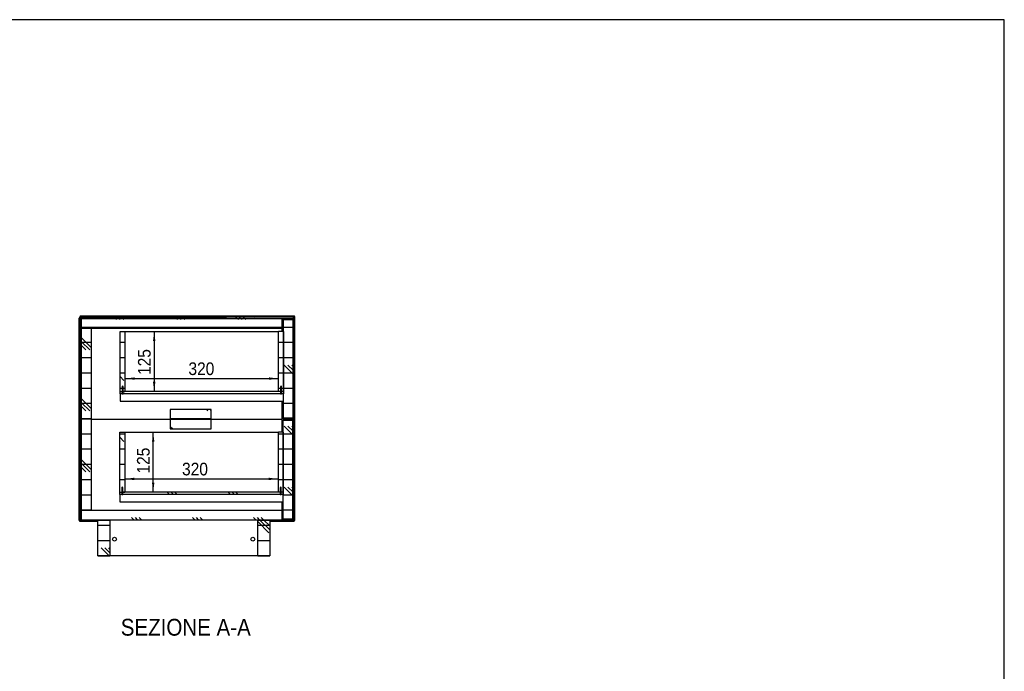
# Model space of a CAD drawing. Header units: millimetres. Extents: x 51 to 4151, y 25 to 2895.
# Tile 3 of 3: x 2101 to 4151, y 1537 to 2895. Entities that reach past the tile are written whole.
import ezdxf

# ---------------------------------------------------------------- set-up
doc = ezdxf.new("R2010")
doc.units = ezdxf.units.MM
doc.header["$LTSCALE"] = 10
doc.linetypes.add('SLD-Solido', pattern=[0])
for name, color, linetype in [('CAMPITURE', 9, 'SLD-Solido'), ('NOTE', 3, 'SLD-Solido'), ('QUOTE', 1, 'SLD-Solido'), ('SCHIZZI', 9, 'Continuous')]:
    doc.layers.add(name, color=color, linetype=linetype)
doc.styles.add('SLDTEXTSTYLE0', font='Gothic.ttf', dxfattribs={"width": 0.913})
doc.dimstyles.new('SLDDIMSTYLE1', dxfattribs={"dimtxt": 26.458333, "dimasz": 20, "dimexe": 0, "dimexo": 0.0625, "dimgap": 6.614583, "dimtad": 1, "dimdec": 1, "dimrnd": 1e-09, "dimzin": 12, "dimdsep": 46, "dimtxsty": 'SLDTEXTSTYLE0', "dimsah": 1, "dimcen": 0.09, "dimadec": 0, "dimazin": 3, "dimtfac": 1, "dimtdec": 1, "dimtofl": 0, "dimtmove": 0, "dimatfit": 3, "dimfxl": 0, "dimfrac": 2, "dimtolj": 1, "dimtzin": 12, "dimarcsym": 0})
pattern_1 = [(0, (0, 0), (0, 31.75), []), (135, (15.875, -15.875), (-63.5, -63.5), [44.9013, -44.9013]), (135, (23.81, -15.875), (-63.5, -63.5), [44.9013, -44.9013]), (135, (31.75, -15.875), (-63.5, -63.5), [44.9013, -44.9013])]
pattern_2 = [(3e-322, (0, 0), (-1e-322, 31.75), []), (135, (15.875, -15.875), (-63.5, -63.5), [44.9013, -44.9013]), (135, (23.81, -15.875), (-63.5, -63.5), [44.9013, -44.9013]), (135, (31.75, -15.875), (-63.5, -63.5), [44.9013, -44.9013])]

# ---------------------------------------------------------------- blocks, each defined once
blk = doc.blocks.new('_D_7')
at = {"layer": 'QUOTE'}
blk.add_line((2319.8, 2147), (2639.8, 2147), dxfattribs=at)
for points in [[(2319.8, 2147), (2339.8, 2144.5), (2339.8, 2149.5)], [(2639.8, 2147), (2619.8, 2149.5), (2619.8, 2144.5)]]:
    blk.add_solid(points, dxfattribs=at)
at = {"layer": 'QUOTE', "insert": (2452, 2180.8), "char_height": 26.46, "attachment_point": 1, "style": 'SLDTEXTSTYLE0'}
blk.add_mtext('320', dxfattribs=at)
blk = doc.blocks.new('_D_8')
at = {"layer": 'QUOTE'}
blk.add_line((2380.7, 2245.3), (2380.7, 2120.3), dxfattribs=at)
for points in [[(2380.7, 2245.3), (2378.2, 2225.3), (2383.2, 2225.3)], [(2380.7, 2120.3), (2383.2, 2140.3), (2378.2, 2140.3)]]:
    blk.add_solid(points, dxfattribs=at)
at = {"layer": 'QUOTE', "insert": (2346.9, 2154.5), "char_height": 26.46, "attachment_point": 1, "rotation": 90, "style": 'SLDTEXTSTYLE0'}
blk.add_mtext('125', dxfattribs=at)
blk = doc.blocks.new('_D_9')
at = {"layer": 'QUOTE'}
blk.add_line((2319.2, 1937.9), (2639.2, 1937.9), dxfattribs=at)
for points in [[(2319.2, 1937.9), (2339.2, 1935.4), (2339.2, 1940.4)], [(2639.2, 1937.9), (2619.2, 1940.4), (2619.2, 1935.4)]]:
    blk.add_solid(points, dxfattribs=at)
at = {"layer": 'QUOTE', "insert": (2438.7, 1971.7), "char_height": 26.46, "attachment_point": 1, "style": 'SLDTEXTSTYLE0'}
blk.add_mtext('320', dxfattribs=at)
blk = doc.blocks.new('_D_10')
at = {"layer": 'QUOTE'}
blk.add_line((2378.6, 1910.3), (2378.6, 2035.3), dxfattribs=at)
for points in [[(2378.6, 2035.3), (2376.1, 2015.3), (2381.1, 2015.3)], [(2378.6, 1910.3), (2381.1, 1930.3), (2376.1, 1930.3)]]:
    blk.add_solid(points, dxfattribs=at)
at = {"layer": 'QUOTE', "insert": (2344.8, 1949.1), "char_height": 26.46, "attachment_point": 1, "rotation": 90, "style": 'SLDTEXTSTYLE0'}
blk.add_mtext('125', dxfattribs=at)

msp = doc.modelspace()

# ---------------------------------------------------------------- hatches: boundary and pattern name
at = {"layer": 'CAMPITURE'}
h = msp.add_hatch(dxfattribs=at)
h.set_pattern_fill('ANSI31', color=42, scale=10, angle=3e-322, style=0)
edge = h.paths.add_edge_path(flags=0)
edge.add_line((2228.56, 2272.79), (2226.79, 2274.56))
edge.add_arc((2227.49, 2275.26), 1, 90, 225, ccw=False)
edge.add_line((2227.49, 2276.26), (2671.99, 2276.26))
edge.add_arc((2671.99, 2275.26), 1, -45, 90, ccw=False)
edge.add_line((2672.7, 2274.56), (2670.93, 2272.79))
edge.add_line((2670.93, 2272.79), (2671.5, 2272.22))
edge.add_line((2671.5, 2272.22), (2673.27, 2273.99))
edge.add_arc((2671.99, 2275.26), 1.8, 315, 450)
edge.add_line((2671.99, 2277.06), (2227.49, 2277.06))
edge.add_arc((2227.49, 2275.26), 1.8, 90, 225)
edge.add_line((2226.22, 2273.99), (2227.99, 2272.22))
edge.add_line((2227.99, 2272.22), (2228.56, 2272.79))
h = msp.add_hatch(dxfattribs=at)
h.set_pattern_fill('CORK', color=42, scale=10, style=0)
h.set_pattern_definition(pattern_2)
h.paths.add_polyline_path([(2529.84, 2275.76), (2229.24, 2275.76), (2229.24, 2272.76), (2529.84, 2272.76)], flags=0)
h = msp.add_hatch(dxfattribs=at)
h.set_pattern_fill('CORK', color=42, scale=10, style=0)
h.set_pattern_definition(pattern_2)
h.paths.add_polyline_path([(2670.24, 2272.76), (2670.24, 2276.76), (2530.24, 2276.76), (2530.24, 2272.76)], flags=0)
h = msp.add_hatch(dxfattribs=at)
h.set_pattern_fill('ANSI31', color=42, scale=10, angle=3e-322, style=0)
edge = h.paths.add_edge_path(flags=0)
edge.add_line((2227.52, 1850.34), (2229.29, 1852.11))
edge.add_line((2229.29, 1852.11), (2228.72, 1852.68))
edge.add_line((2228.72, 1852.68), (2226.95, 1850.91))
edge.add_arc((2226.24, 1851.61), 1, 180, 315, ccw=False)
edge.add_line((2225.24, 1851.61), (2225.24, 2272.91))
edge.add_arc((2226.24, 2272.91), 1, 45, 180, ccw=False)
edge.add_line((2226.95, 2273.62), (2228.72, 2271.85))
edge.add_line((2228.72, 2271.85), (2229.29, 2272.41))
edge.add_line((2229.29, 2272.41), (2227.52, 2274.19))
edge.add_arc((2226.24, 2272.91), 1.8, 45, 180)
edge.add_line((2224.44, 2272.91), (2224.44, 1851.61))
edge.add_arc((2226.24, 1851.61), 1.8, 180, 315)
h = msp.add_hatch(dxfattribs=at)
h.set_pattern_fill('CORK', color=42, scale=10, style=0)
h.set_pattern_definition(pattern_1)
h.paths.add_polyline_path([(2228.74, 1853.76), (2228.74, 2270.76), (2225.74, 2270.76), (2225.74, 1853.76)], flags=0)
h = msp.add_hatch(dxfattribs=at)
h.set_pattern_fill('CORK', color=42, scale=10, style=0)
h.set_pattern_definition(pattern_1)
h.paths.add_polyline_path([(2229.24, 2272.26), (2229.24, 2252.26), (2646.24, 2252.26), (2646.24, 2272.26)], flags=0)
h = msp.add_hatch(dxfattribs=at)
h.set_pattern_fill('ANSI31', color=42, scale=10, angle=3e-322, style=0)
edge = h.paths.add_edge_path(flags=0)
edge.add_line((2669.74, 2269.61), (2669.74, 2064.91))
edge.add_arc((2668.94, 2064.91), 0.8, 270, 360, ccw=False)
edge.add_line((2668.94, 2064.11), (2649.24, 2064.11))
edge.add_line((2649.24, 2064.11), (2649.24, 2063.31))
edge.add_line((2649.24, 2063.31), (2668.94, 2063.31))
edge.add_arc((2668.94, 2064.91), 1.6, 270, 360)
edge.add_line((2670.54, 2064.91), (2670.54, 2269.61))
edge.add_arc((2668.94, 2269.61), 1.6, 0, 90)
edge.add_line((2668.94, 2271.21), (2649.24, 2271.21))
edge.add_line((2649.24, 2271.21), (2649.24, 2270.41))
edge.add_line((2649.24, 2270.41), (2668.94, 2270.41))
edge.add_arc((2668.94, 2269.61), 0.8, 0, 90, ccw=False)
h = msp.add_hatch(dxfattribs=at)
h.set_pattern_fill('CORK', color=42, scale=10, style=0)
h.set_pattern_definition(pattern_1)
h.paths.add_polyline_path([(2649.77, 2064.26), (2669.77, 2064.26), (2669.77, 2270.26), (2649.77, 2270.26)], flags=0)
h = msp.add_hatch(dxfattribs=at)
h.set_pattern_fill('CORK', color=42, scale=10, style=0)
h.set_pattern_definition(pattern_1)
h.paths.add_polyline_path([(2249.24, 2252.26), (2229.24, 2252.26), (2229.24, 2062.26), (2249.24, 2062.26)], flags=0)
h = msp.add_hatch(dxfattribs=at)
h.set_pattern_fill('CORK', color=42, scale=10, style=0)
h.set_pattern_definition(pattern_1)
h.paths.add_polyline_path([(2319.77, 2120.26), (2319.77, 2245.26), (2309.77, 2245.26), (2309.77, 2120.26), (2313.77, 2120.26), (2313.77, 2130.26), (2314.77, 2130.86), (2315.77, 2130.26), (2315.77, 2120.26)], flags=0)
h = msp.add_hatch(dxfattribs=at)
h.set_pattern_fill('CORK', color=42, scale=10, style=0)
h.set_pattern_definition(pattern_1)
h.paths.add_polyline_path([(2649.77, 2120.26), (2649.77, 2245.26), (2639.77, 2245.26), (2639.77, 2120.26), (2643.77, 2120.26), (2643.77, 2130.26), (2644.77, 2130.86), (2645.77, 2130.26), (2645.77, 2120.26)], flags=0)
h = msp.add_hatch(dxfattribs=at)
h.set_pattern_fill('CORK', color=42, scale=10, style=0)
h.set_pattern_definition(pattern_1)
h.paths.add_polyline_path([(2309.77, 2120.26), (2309.77, 2115.26), (2313.77, 2115.26), (2313.77, 2120.26)], flags=0)
h = msp.add_hatch(dxfattribs=at)
h.set_pattern_fill('CORK', color=42, scale=10, style=0)
h.set_pattern_definition(pattern_1)
h.paths.add_polyline_path([(2643.77, 2115.26), (2643.77, 2120.26), (2315.77, 2120.26), (2315.77, 2115.26)], flags=0)
h = msp.add_hatch(dxfattribs=at)
h.set_pattern_fill('CORK', color=42, scale=10, style=0)
h.set_pattern_definition(pattern_1)
h.paths.add_polyline_path([(2649.77, 2115.26), (2649.77, 2120.26), (2645.77, 2120.26), (2645.77, 2115.26)], flags=0)
h = msp.add_hatch(dxfattribs=at)
h.set_pattern_fill('CORK', color=42, scale=10, style=0)
h.set_pattern_definition(pattern_1)
h.paths.add_polyline_path([(2414.24, 2062.26), (2499.24, 2062.26), (2499.24, 2082.26), (2414.24, 2082.26)], flags=0)
h = msp.add_hatch(dxfattribs=at)
h.set_pattern_fill('CORK', color=42, scale=10, style=0)
h.set_pattern_definition(pattern_1)
h.paths.add_polyline_path([(2229.24, 1872.26), (2249.24, 1872.26), (2249.24, 2062.26), (2229.24, 2062.26)], flags=0)
h = msp.add_hatch(dxfattribs=at)
h.set_pattern_fill('CORK', color=42, scale=10, style=0)
h.set_pattern_definition(pattern_1)
h.paths.add_polyline_path([(2499.24, 2062.26), (2414.24, 2062.26), (2414.24, 2042.26), (2499.24, 2042.26)], flags=0)
h = msp.add_hatch(dxfattribs=at)
h.set_pattern_fill('ANSI31', color=42, scale=10, angle=3e-322, style=0)
edge = h.paths.add_edge_path(flags=0)
edge.add_line((2669.74, 2059.61), (2669.74, 1854.91))
edge.add_arc((2668.94, 1854.91), 0.8, 270, 360, ccw=False)
edge.add_line((2668.94, 1854.11), (2649.24, 1854.11))
edge.add_line((2649.24, 1854.11), (2649.24, 1853.31))
edge.add_line((2649.24, 1853.31), (2668.94, 1853.31))
edge.add_arc((2668.94, 1854.91), 1.6, 270, 360)
edge.add_line((2670.54, 1854.91), (2670.54, 2059.61))
edge.add_arc((2668.94, 2059.61), 1.6, 0, 90)
edge.add_line((2668.94, 2061.21), (2649.24, 2061.21))
edge.add_line((2649.24, 2061.21), (2649.24, 2060.41))
edge.add_line((2649.24, 2060.41), (2668.94, 2060.41))
edge.add_arc((2668.94, 2059.61), 0.8, 0, 90, ccw=False)
h = msp.add_hatch(dxfattribs=at)
h.set_pattern_fill('CORK', color=42, scale=10, style=0)
h.set_pattern_definition(pattern_1)
h.paths.add_polyline_path([(2649.24, 1854.26), (2669.24, 1854.26), (2669.24, 2060.26), (2649.24, 2060.26)], flags=0)
h = msp.add_hatch(dxfattribs=at)
h.set_pattern_fill('CORK', color=42, scale=10, style=0)
h.set_pattern_definition(pattern_1)
h.paths.add_polyline_path([(2319.24, 1910.26), (2319.24, 2035.26), (2309.24, 2035.26), (2309.24, 1910.26), (2313.24, 1910.26), (2313.24, 1920.26), (2314.24, 1920.86), (2315.24, 1920.26), (2315.24, 1910.26)], flags=0)
h = msp.add_hatch(dxfattribs=at)
h.set_pattern_fill('CORK', color=42, scale=10, style=0)
h.set_pattern_definition(pattern_1)
h.paths.add_polyline_path([(2649.24, 1910.26), (2649.24, 2035.26), (2639.24, 2035.26), (2639.24, 1910.26), (2643.24, 1910.26), (2643.24, 1920.26), (2644.24, 1920.86), (2645.24, 1920.26), (2645.24, 1910.26)], flags=0)
h = msp.add_hatch(dxfattribs=at)
h.set_pattern_fill('CORK', color=42, scale=10, style=0)
h.set_pattern_definition(pattern_1)
h.paths.add_polyline_path([(2309.24, 1910.26), (2309.24, 1905.26), (2313.24, 1905.26), (2313.24, 1910.26)], flags=0)
h = msp.add_hatch(dxfattribs=at)
h.set_pattern_fill('CORK', color=42, scale=10, style=0)
h.set_pattern_definition(pattern_1)
h.paths.add_polyline_path([(2643.24, 1905.26), (2643.24, 1910.26), (2315.24, 1910.26), (2315.24, 1905.26)], flags=0)
h = msp.add_hatch(dxfattribs=at)
h.set_pattern_fill('CORK', color=42, scale=10, style=0)
h.set_pattern_definition(pattern_1)
h.paths.add_polyline_path([(2649.24, 1905.26), (2649.24, 1910.26), (2645.24, 1910.26), (2645.24, 1905.26)], flags=0)
h = msp.add_hatch(dxfattribs=at)
h.set_pattern_fill('CORK', color=42, scale=10, style=0)
h.set_pattern_definition(pattern_1)
h.paths.add_polyline_path([(2646.24, 1852.26), (2646.24, 1872.26), (2229.24, 1872.26), (2229.24, 1852.26)], flags=0)
h = msp.add_hatch(dxfattribs=at)
h.set_pattern_fill('CORK', color=42, scale=10, style=0)
h.set_pattern_definition(pattern_1)
h.paths.add_polyline_path([(2263.18, 1852.26), (2263.18, 1777.26), (2288.18, 1777.26), (2288.18, 1852.26)], flags=0)
h = msp.add_hatch(dxfattribs=at)
h.set_pattern_fill('CORK', color=42, scale=10, style=0)
h.set_pattern_definition(pattern_1)
h.paths.add_polyline_path([(2596.18, 1852.26), (2596.18, 1777.26), (2621.18, 1777.26), (2621.18, 1852.26)], flags=0)

# ---------------------------------------------------------------- linework, layer by layer
for p, q in [((2671.99, 2277.06), (2227.49, 2277.06)), ((2671.99, 2276.26), (2227.49, 2276.26)), ((2229.24, 2275.76), (2229.24, 2272.76)), ((2229.24, 2275.76), (2529.84, 2275.76)), ((2529.84, 2272.76), (2529.84, 2275.76)), ((2530.24, 2272.76), (2530.24, 2276.76)), ((2670.24, 2276.76), (2530.24, 2276.76)), ((2670.24, 2276.76), (2670.24, 2272.76)), ((2224.44, 1851.61), (2224.44, 2272.91)), ((2225.24, 1851.61), (2225.24, 2272.91)), ((2225.72, 2273.2), (2227.49, 2271.43)), ((2226.29, 2273.2), (2225.72, 2273.2)), ((2225.74, 2270.76), (2225.74, 1853.76)), ((2225.74, 2270.76), (2228.74, 2270.76)), ((2227.99, 2272.22), (2226.22, 2273.99)), ((2226.29, 2273.2), (2228.06, 2271.43)), ((2228.56, 2272.79), (2226.79, 2274.56)), ((2229.24, 2274.71), (2226.81, 2274.71)), ((2226.95, 2273.62), (2228.72, 2271.85)), ((2227.49, 2270.76), (2227.49, 2271.43)), ((2227.49, 2271.43), (2228.06, 2271.43)), ((2227.52, 2274.19), (2229.29, 2272.41)), ((2227.99, 2272.22), (2228.56, 2272.79)), ((2228.05, 2272.28), (2228.48, 2271.85)), ((2228.06, 2270.76), (2228.06, 2271.43)), ((2228.48, 2272.09), (2228.48, 2271.85)), ((2228.48, 2271.85), (2229.24, 2271.85)), ((2228.65, 2271.85), (2228.72, 2271.78)), ((2229.29, 2272.41), (2228.72, 2271.85)), ((2228.72, 2271.78), (2228.72, 2270.76)), ((2229.24, 2271.78), (2228.72, 2271.78)), ((2228.74, 2270.76), (2228.74, 1853.76)), ((2229.22, 2271.85), (2229.24, 2271.82)), ((2229.24, 2272.76), (2529.84, 2272.76)), ((2229.24, 2272.26), (2646.24, 2272.26)), ((2229.24, 2252.26), (2229.24, 2272.26)), ((2229.29, 2272.41), (2538.74, 2272.41)), ((2530.24, 2274.71), (2529.84, 2274.71)), ((2670.24, 2272.76), (2530.24, 2272.76)), ((2538.74, 2272.76), (2538.74, 2272.26)), ((2541.74, 2272.26), (2541.74, 2272.76)), ((2541.74, 2272.41), (2628.74, 2272.41)), ((2628.74, 2272.76), (2628.74, 2272.26)), ((2631.74, 2272.26), (2631.74, 2272.76)), ((2631.74, 2272.41), (2670.01, 2272.41)), ((2646.24, 2272.26), (2646.24, 2252.26)), ((2646.24, 2271.85), (2670.01, 2271.85)), ((2649.24, 2270.76), (2646.24, 2270.76)), ((2649.24, 2270.41), (2649.24, 2271.21)), ((2649.24, 2271.21), (2668.94, 2271.21)), ((2649.24, 2270.41), (2668.94, 2270.41)), ((2649.24, 2245.26), (2649.24, 2270.31)), ((2668.94, 2270.31), (2649.24, 2270.31)), ((2649.77, 2270.26), (2669.77, 2270.26)), ((2649.77, 2064.26), (2649.77, 2270.26)), ((2667.24, 2270.31), (2667.24, 2270.41)), ((2669.12, 2270.26), (2668.94, 2270.31)), ((2669.03, 2270.26), (2668.94, 2270.31)), ((2669.74, 2064.91), (2669.74, 2269.61)), ((2669.77, 2064.26), (2669.77, 2270.26)), ((2671.78, 2274.19), (2670.01, 2272.41)), ((2670.94, 2272.78), (2670.01, 2271.85)), ((2670.01, 2272.41), (2670.01, 2271.85)), ((2671.78, 2274.71), (2670.24, 2274.71)), ((2670.38, 2272.22), (2670.51, 2272.22)), ((2671.36, 2272.36), (2670.43, 2271.43)), ((2671, 2271.43), (2670.43, 2271.43)), ((2670.43, 2271.43), (2670.43, 2270.21)), ((2671, 2272.71), (2670.51, 2272.22)), ((2670.51, 2272.35), (2670.51, 2272.22)), ((2670.54, 2064.91), (2670.54, 2269.61)), ((2672.7, 2274.56), (2670.93, 2272.79)), ((2670.93, 2272.79), (2671.5, 2272.22)), ((2672.77, 2273.2), (2671, 2271.43)), ((2671, 2271.43), (2671, 1853.1)), ((2673.27, 2273.99), (2671.5, 2272.22)), ((2671.78, 2273.62), (2671.78, 2274.19)), ((2672.28, 2274.56), (2671.91, 2274.19)), ((2672.28, 2274.56), (2672.28, 2273.99)), ((2672.47, 2273.2), (2672.77, 2273.2)), ((2673.29, 1851.42), (2673.29, 2273.1)), ((2229.24, 2252.26), (2249.24, 2252.26)), ((2229.24, 2062.26), (2229.24, 2252.26)), ((2229.24, 2252.26), (2646.24, 2252.26)), ((2249.24, 2252.26), (2249.24, 2062.26)), ((2309.77, 2245.26), (2319.77, 2245.26)), ((2309.77, 2120.26), (2309.77, 2245.26)), ((2319.77, 2245.26), (2319.77, 2120.26)), ((2319.77, 2245.26), (2639.77, 2245.26)), ((2639.77, 2120.26), (2639.77, 2245.26)), ((2649.77, 2245.26), (2639.77, 2245.26)), ((2646.24, 2252.26), (2646.24, 2245.26)), ((2649.77, 2245.26), (2649.77, 2120.26)), ((2309.77, 2120.26), (2313.77, 2120.26)), ((2309.77, 2115.26), (2309.77, 2120.26)), ((2313.77, 2115.26), (2309.77, 2115.26)), ((2309.77, 2115.26), (2309.77, 2100.26)), ((2314.77, 2130.86), (2313.77, 2130.26)), ((2313.77, 2130.26), (2313.77, 2120.26)), ((2313.77, 2130.26), (2315.77, 2130.26)), ((2313.77, 2120.26), (2315.77, 2120.26)), ((2313.77, 2120.26), (2313.77, 2115.26)), ((2313.77, 2115.26), (2315.77, 2115.26)), ((2315.77, 2130.26), (2314.77, 2130.86)), ((2315.77, 2120.26), (2315.77, 2130.26)), ((2315.77, 2120.26), (2319.77, 2120.26)), ((2315.77, 2115.26), (2315.77, 2120.26)), ((2643.77, 2120.26), (2315.77, 2120.26)), ((2643.77, 2115.26), (2315.77, 2115.26)), ((2643.77, 2120.26), (2639.77, 2120.26)), ((2644.77, 2130.86), (2643.77, 2130.26)), ((2643.77, 2130.26), (2643.77, 2120.26)), ((2643.77, 2130.26), (2645.77, 2130.26)), ((2645.77, 2120.26), (2643.77, 2120.26)), ((2643.77, 2120.26), (2643.77, 2115.26)), ((2643.77, 2115.26), (2645.77, 2115.26)), ((2645.77, 2130.26), (2644.77, 2130.86)), ((2645.77, 2120.26), (2645.77, 2130.26)), ((2649.77, 2120.26), (2645.77, 2120.26)), ((2645.77, 2115.26), (2645.77, 2120.26)), ((2649.77, 2115.26), (2645.77, 2115.26)), ((2649.77, 2120.26), (2649.77, 2115.26)), ((2309.77, 2100.26), (2649.77, 2100.26)), ((2646.24, 2100.26), (2646.24, 2062.26)), ((2649.24, 2064.21), (2649.24, 2100.26)), ((2414.24, 2082.26), (2414.24, 2062.26)), ((2499.24, 2082.26), (2414.24, 2082.26)), ((2499.24, 2062.26), (2499.24, 2082.26)), ((2229.24, 1872.26), (2229.24, 2062.26)), ((2249.24, 2062.26), (2229.24, 2062.26)), ((2249.24, 2062.26), (2249.24, 1872.26)), ((2249.24, 2062.26), (2414.24, 2062.26)), ((2414.24, 2062.26), (2499.24, 2062.26)), ((2414.24, 2062.26), (2414.24, 2042.26)), ((2499.24, 2042.26), (2499.24, 2062.26)), ((2499.24, 2062.26), (2646.24, 2062.26)), ((2646.24, 2062.26), (2646.24, 2035.26)), ((2668.94, 2064.21), (2649.24, 2064.21)), ((2649.24, 2063.31), (2649.24, 2064.11)), ((2668.94, 2064.11), (2649.24, 2064.11)), ((2668.94, 2063.31), (2649.24, 2063.31)), ((2649.24, 2060.41), (2649.24, 2061.21)), ((2649.24, 2061.21), (2668.94, 2061.21)), ((2649.24, 2060.41), (2668.94, 2060.41)), ((2649.24, 2060.26), (2649.24, 2060.31)), ((2668.94, 2060.31), (2649.24, 2060.31)), ((2649.24, 2060.26), (2669.24, 2060.26)), ((2649.24, 1854.26), (2649.24, 2060.26)), ((2669.77, 2064.26), (2649.77, 2064.26)), ((2667.24, 2064.11), (2667.24, 2064.21)), ((2667.24, 2061.21), (2667.24, 2063.31)), ((2667.24, 2060.31), (2667.24, 2060.41)), ((2668.94, 2064.21), (2669.12, 2064.26)), ((2669.03, 2060.26), (2668.94, 2060.31)), ((2669.12, 2060.26), (2668.94, 2060.31)), ((2669.24, 1854.26), (2669.24, 2060.26)), ((2669.54, 2060.14), (2669.24, 2060.23)), ((2669.74, 1854.91), (2669.74, 2059.61)), ((2670.43, 2064.32), (2670.43, 2060.21)), ((2670.54, 1854.91), (2670.54, 2059.61)), ((2309.24, 2035.26), (2319.24, 2035.26)), ((2309.24, 1910.26), (2309.24, 2035.26)), ((2319.24, 2035.26), (2319.24, 1910.26)), ((2319.24, 2035.26), (2639.24, 2035.26)), ((2414.24, 2042.26), (2499.24, 2042.26)), ((2649.24, 2035.26), (2639.24, 2035.26)), ((2639.24, 1910.26), (2639.24, 2035.26)), ((2649.24, 2035.26), (2649.24, 1910.26)), ((2309.24, 1910.26), (2313.24, 1910.26)), ((2309.24, 1905.26), (2309.24, 1910.26)), ((2314.24, 1920.86), (2313.24, 1920.26)), ((2313.24, 1920.26), (2313.24, 1910.26)), ((2313.24, 1920.26), (2315.24, 1920.26)), ((2313.24, 1910.26), (2315.24, 1910.26)), ((2313.24, 1910.26), (2313.24, 1905.26)), ((2315.24, 1920.26), (2314.24, 1920.86)), ((2315.24, 1910.26), (2315.24, 1920.26)), ((2315.24, 1910.26), (2319.24, 1910.26)), ((2315.24, 1905.26), (2315.24, 1910.26)), ((2643.24, 1910.26), (2315.24, 1910.26)), ((2643.24, 1910.26), (2639.24, 1910.26)), ((2644.24, 1920.86), (2643.24, 1920.26)), ((2643.24, 1920.26), (2643.24, 1910.26)), ((2643.24, 1920.26), (2645.24, 1920.26)), ((2645.24, 1910.26), (2643.24, 1910.26)), ((2643.24, 1910.26), (2643.24, 1905.26)), ((2645.24, 1920.26), (2644.24, 1920.86)), ((2645.24, 1910.26), (2645.24, 1920.26)), ((2649.24, 1910.26), (2645.24, 1910.26)), ((2645.24, 1905.26), (2645.24, 1910.26)), ((2649.24, 1910.26), (2649.24, 1905.26)), ((2313.24, 1905.26), (2309.24, 1905.26)), ((2309.24, 1905.26), (2309.24, 1890.26)), ((2309.24, 1890.26), (2649.24, 1890.26)), ((2313.24, 1905.26), (2315.24, 1905.26)), ((2643.24, 1905.26), (2315.24, 1905.26)), ((2643.24, 1905.26), (2645.24, 1905.26)), ((2649.24, 1905.26), (2645.24, 1905.26)), ((2646.24, 1890.26), (2646.24, 1872.26)), ((2249.24, 1872.26), (2229.24, 1872.26)), ((2229.24, 1852.26), (2229.24, 1872.26)), ((2646.24, 1872.26), (2229.24, 1872.26)), ((2646.24, 1872.26), (2646.24, 1852.26)), ((2225.72, 1851.33), (2227.49, 1853.1)), ((2226.29, 1851.33), (2225.72, 1851.33)), ((2225.74, 1853.76), (2228.74, 1853.76)), ((2226.29, 1851.33), (2228.06, 1853.1)), ((2226.71, 1850.91), (2228.48, 1852.68)), ((2226.81, 1849.81), (2263.18, 1849.81)), ((2228.72, 1852.68), (2226.95, 1850.91)), ((2227.49, 1853.1), (2227.49, 1853.76)), ((2227.49, 1853.1), (2228.06, 1853.1)), ((2229.29, 1852.11), (2227.52, 1850.34)), ((2228.06, 1853.1), (2228.06, 1853.76)), ((2228.48, 1852.44), (2228.48, 1852.68)), ((2229.24, 1852.68), (2228.48, 1852.68)), ((2228.65, 1852.68), (2228.72, 1852.75)), ((2228.72, 1853.76), (2228.72, 1852.75)), ((2229.24, 1852.75), (2228.72, 1852.75)), ((2228.72, 1852.68), (2229.29, 1852.11)), ((2229.22, 1852.68), (2229.24, 1852.7)), ((2646.24, 1852.26), (2229.24, 1852.26)), ((2263.18, 1852.11), (2229.29, 1852.11)), ((2263.18, 1852.26), (2288.18, 1852.26)), ((2263.18, 1777.26), (2263.18, 1852.26)), ((2288.18, 1852.26), (2288.18, 1777.26)), ((2596.18, 1777.26), (2596.18, 1852.26)), ((2596.18, 1852.26), (2621.18, 1852.26)), ((2621.18, 1852.26), (2621.18, 1777.26)), ((2670.01, 1852.11), (2621.18, 1852.11)), ((2621.18, 1849.81), (2671.78, 1849.81)), ((2649.24, 1853.76), (2646.24, 1853.76)), ((2670.01, 1852.68), (2646.24, 1852.68)), ((2649.24, 1854.21), (2649.24, 1854.26)), ((2669.24, 1854.26), (2649.24, 1854.26)), ((2668.94, 1854.21), (2649.24, 1854.21)), ((2649.24, 1853.31), (2649.24, 1854.11)), ((2668.94, 1854.11), (2649.24, 1854.11)), ((2668.94, 1853.31), (2649.24, 1853.31)), ((2667.24, 1854.11), (2667.24, 1854.21)), ((2668.94, 1854.21), (2669.53, 1854.38)), ((2670.01, 1852.11), (2670.01, 1852.68)), ((2671.78, 1850.91), (2670.01, 1852.68)), ((2671.78, 1850.34), (2670.01, 1852.11)), ((2670.43, 1854.32), (2670.43, 1853.1)), ((2672.2, 1851.33), (2670.43, 1853.1)), ((2671, 1853.1), (2670.43, 1853.1)), ((2672.77, 1851.33), (2671, 1853.1)), ((2671.78, 1850.91), (2671.78, 1850.34)), ((2672.2, 1851.33), (2672.77, 1851.33)), ((2263.18, 1777.26), (2288.18, 1777.26)), ((2596.18, 1777.26), (2288.18, 1777.26)), ((2596.18, 1777.26), (2621.18, 1777.26))]:
    msp.add_line(p, q)
for centre in [(2298.18, 1812.26), (2586.18, 1812.26)]:
    msp.add_circle(centre, 4)
for centre, radius, start, end in [((2227.49, 2275.26), 1.8, 90, 225), ((2227.49, 2275.26), 1, 90, 225), ((2671.99, 2275.26), 1.8, 315, 90), ((2671.99, 2275.26), 1, 315, 90), ((2226.24, 2272.91), 1.8, 45, 180), ((2226.24, 2272.91), 1, 45, 180), ((2668.94, 2269.61), 1.6, 0, 90), ((2668.94, 2269.61), 0.8, 0, 90), ((2668.94, 2064.91), 1.6, 270, 0), ((2668.94, 2064.91), 0.8, 270, 0), ((2668.94, 2059.61), 1.6, 0, 90), ((2668.94, 2059.61), 0.8, 0, 90), ((2226.24, 1851.61), 1.8, 180, 315), ((2226.24, 1851.61), 1, 180, 315), ((2668.94, 1854.91), 0.8, 270, 360), ((2668.94, 1854.91), 1.6, 270, 360)]:
    msp.add_arc(centre, radius, start, end)
for points, knots in [([(2227.49, 2276.26), (2227.48, 2276.25), (2227.46, 2276.24), (2227.42, 2276.11), (2227.39, 2275.91), (2227.35, 2275.65), (2227.32, 2275.36), (2227.28, 2275.07), (2227.25, 2274.84), (2227.24, 2274.73), (2227.23, 2274.7)], [0, 0, 0, 0, 0.1352282, 0.2704564, 0.4056846, 0.5409129, 0.6761411, 0.8113693, 0.9465975, 1, 1, 1, 1]), ([(2227.38, 2276.26), (2227.37, 2276.16), (2227.35, 2275.91), (2227.32, 2275.54), (2227.31, 2275.29), (2227.3, 2275.22)], [0, 0, 0, 0, 0.3250255, 0.8006023, 1, 1, 1, 1]), ([(2672.19, 2275.22), (2672.18, 2275.29), (2672.16, 2275.54), (2672.14, 2275.91), (2672.12, 2276.15), (2672.11, 2276.24)], [0, 0, 0, 0, 0.2042534, 0.6914114, 1, 1, 1, 1]), ([(2225.72, 2273.2), (2225.61, 2273.18), (2225.39, 2273.16), (2225.24, 2273.14), (2225.23, 2273.12), (2225.23, 2273.12)], [0, 0, 0, 0, 0.4876935, 0.9753871, 1, 1, 1, 1]), ([(2225.96, 2273.86), (2225.97, 2273.86), (2226.04, 2273.87), (2226.13, 2273.86), (2226.21, 2273.85)], [0, 0, 0, 0, 0.0356861, 1, 1, 1, 1]), ([(2226.81, 2274.7), (2226.8, 2274.7), (2226.78, 2274.71), (2226.77, 2274.64), (2226.77, 2274.61)], [0, 0, 0, 0, 0.6332492, 1, 1, 1, 1]), ([(2671.78, 2274.19), (2671.76, 2274.3), (2671.74, 2274.53), (2671.71, 2274.7), (2671.69, 2274.7), (2671.68, 2274.7)], [0, 0, 0, 0, 0.37492453, 0.74984907, 1, 1, 1, 1]), ([(2673.28, 2273.1), (2673.28, 2273.11), (2673.28, 2273.13), (2673.11, 2273.16), (2672.88, 2273.18), (2672.77, 2273.2)], [0, 0, 0, 0, 0.25015093, 0.62507547, 1, 1, 1, 1]), ([(2669.74, 2059.61), (2669.73, 2059.68), (2669.7, 2059.8), (2669.5, 2059.98), (2669.33, 2060.09), (2669.24, 2060.14)], [0, 0, 0, 0, 0.3784255, 0.7055048, 1, 1, 1, 1]), ([(2225.23, 1851.4), (2225.23, 1851.4), (2225.23, 1851.39), (2225.39, 1851.37), (2225.61, 1851.34), (2225.72, 1851.33)], [0, 0, 0, 0, 0.032721, 0.5163605, 1, 1, 1, 1]), ([(2226.83, 1850.78), (2226.69, 1850.76), (2226.39, 1850.7), (2226.05, 1850.67), (2225.88, 1850.69), (2225.87, 1850.69)], [0, 0, 0, 0, 0.4500963, 0.9722058, 1, 1, 1, 1]), ([(2226.77, 1849.92), (2226.77, 1849.89), (2226.78, 1849.82), (2226.8, 1849.83), (2226.81, 1849.83)], [0, 0, 0, 0, 0.3914293, 1, 1, 1, 1]), ([(2671.49, 1851.61), (2671.51, 1851.51), (2671.53, 1851.34), (2671.55, 1851.19), (2671.56, 1851.13)], [0, 0, 0, 0, 0.5758838, 1, 1, 1, 1]), ([(2671.98, 1851.55), (2671.92, 1851.56), (2671.77, 1851.58), (2671.59, 1851.6), (2671.49, 1851.61)], [0, 0, 0, 0, 0.4241162, 1, 1, 1, 1]), ([(2671.68, 1849.83), (2671.69, 1849.83), (2671.71, 1849.83), (2671.74, 1850), (2671.76, 1850.23), (2671.78, 1850.34)], [0, 0, 0, 0, 0.2501509, 0.6250755, 1, 1, 1, 1]), ([(2672.77, 1851.33), (2672.88, 1851.34), (2673.11, 1851.37), (2673.28, 1851.4), (2673.28, 1851.42), (2673.28, 1851.42)], [0, 0, 0, 0, 0.3749245, 0.7498491, 1, 1, 1, 1])]:
    msp.add_open_spline(points, degree=3, knots=knots)
msp.add_open_spline([(2672.28, 2274.56), (2672.26, 2274.63), (2672.24, 2274.78), (2672.21, 2275.07), (2672.17, 2275.36), (2672.14, 2275.65), (2672.1, 2275.91), (2672.06, 2276.11), (2672.03, 2276.24), (2672.01, 2276.25), (2671.99, 2276.26)], degree=3)
at = {"layer": 'SCHIZZI', "color": 7}
msp.add_lwpolyline([(4150.66, 25), (4150.46, 2895), (50.66, 2895), (50.66, 25)], close=True, dxfattribs=at)

# ---------------------------------------------------------------- texts
at = {"layer": 'NOTE', "insert": (2446.44, 1646.23), "char_height": 35, "attachment_point": 2, "style": 'SLDTEXTSTYLE0'}
msp.add_mtext('SEZIONE A-A', dxfattribs=at)

# ---------------------------------------------------------------- dimensions: what is measured, and where the dimension line sits
at = {"layer": 'QUOTE'}
for base, p1, p2, picture, middle in [((2380.73, 2120.26), (2309.77, 2245.26), (2309.77, 2120.26), '_D_8', (2380.73, 2183.81)), ((2378.62, 2035.26), (2309.24, 1910.26), (2309.24, 2035.26), '_D_10', (2378.62, 1978.4))]:
    dim = msp.add_linear_dim(base=base, p1=p1, p2=p2, angle=90, dimstyle='SLDDIMSTYLE1', dxfattribs=at)
    dim.commit()
    dim.dimension.update_dxf_attribs({"geometry": picture, "text_midpoint": middle, "dimtype": 160})
for base, p1, p2, picture, middle in [((2639.77, 2147.02), (2319.77, 2120.26), (2639.77, 2120.26), '_D_7', (2481.36, 2147.02)), ((2639.24, 1937.93), (2319.24, 1910.26), (2639.24, 1910.26), '_D_9', (2468.01, 1937.93))]:
    dim = msp.add_linear_dim(base=base, p1=p1, p2=p2, dimstyle='SLDDIMSTYLE1', dxfattribs=at)
    dim.commit()
    dim.dimension.update_dxf_attribs({"geometry": picture, "text_midpoint": middle, "dimtype": 160})

doc.saveas('drawing.dxf')
